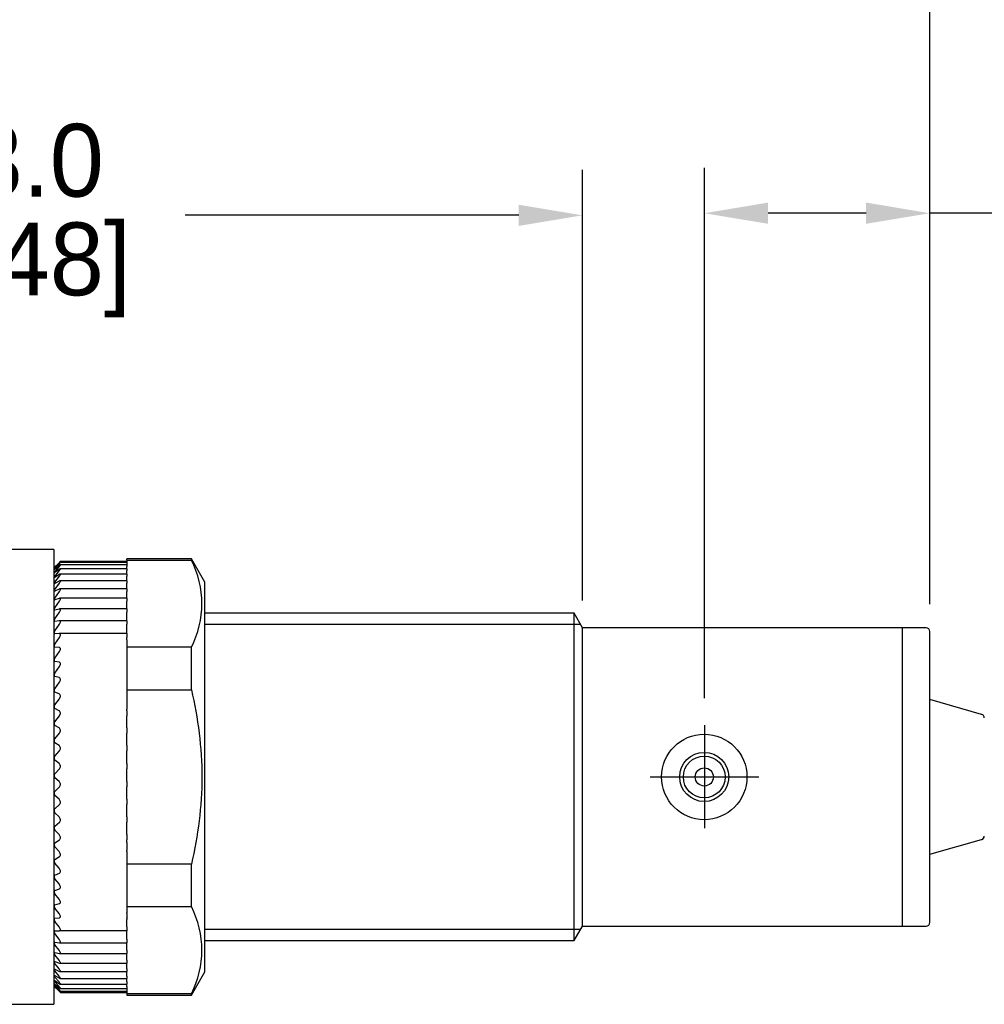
# Model space of a CAD drawing. Header units: inches. Extents: x 0 to 279, y 0 to 216.
# Tile 3 of 5: x 116 to 169, y 104 to 158. Entities that reach past the tile are written whole.
import ezdxf

# ---------------------------------------------------------------- set-up
doc = ezdxf.new("R2010")
doc.units = ezdxf.units.IN
doc.header["$LTSCALE"] = 10
doc.header["$MEASUREMENT"] = 0
doc.linetypes.add('CENTER', pattern=[2, 1.25, -0.25, 0.25, -0.25])
for name, color, linetype in [('4272B_LEGO', 7, 'Continuous'), ('6601-RXS-UK', 7, 'Continuous'), ('6712-CXP', 7, 'Continuous'), ('center', 40, 'CENTER'), ('DIM', 140, 'Continuous')]:
    doc.layers.add(name, color=color, linetype=linetype)
doc.dimstyles.get("Standard").update_dxf_attribs({"dimtxt": 4, "dimasz": 3.5, "dimexe": 2.5, "dimexo": 1.5, "dimgap": 1, "dimtad": 0, "dimtih": 1, "dimtoh": 1, "dimdec": 1, "dimzin": 0, "dimdsep": 46, "dimtxsty": 'Standard', "dimcen": 0, "dimadec": 0, "dimazin": 0, "dimtfac": 1, "dimtdec": 1, "dimtofl": 0, "dimtmove": 0, "dimatfit": 3, "dimfxl": 0, "dimtolj": 1, "dimtzin": 0, "dimarcsym": 0})

# ---------------------------------------------------------------- blocks, each defined once
blk = doc.blocks.new('*D2')
at = {"layer": 'Defpoints', "color": 0}
for p in [(165.848, 166.564), (83.71, 125.134), (165.848, 124.134)]:
    blk.add_point(p, dxfattribs=at)
at = {"layer": 'DIM', "color": 0, "lineweight": -2}
for p, q in [((83.71, 126.634), (83.71, 169.064)), ((165.848, 125.634), (165.848, 169.064)), ((87.21, 166.564), (114.612, 166.564)), ((162.348, 166.564), (137.945, 166.564))]:
    blk.add_line(p, q, dxfattribs=at)
at = {"layer": 'DIM', "color": 0}
for points in [[(87.21, 167.148), (87.21, 165.981), (83.71, 166.564)], [(162.348, 167.148), (162.348, 165.981), (165.848, 166.564)]]:
    blk.add_solid(points, dxfattribs=at)
at = {"layer": 'DIM', "color": 0, "insert": (126.279, 166.564), "char_height": 4, "attachment_point": 5}
blk.add_mtext('\\A1; 82.1\\P [3.23]', dxfattribs=at)
blk = doc.blocks.new('*D5')
at = {"layer": 'Defpoints', "color": 0}
for p in [(153.459, 147.126), (165.848, 124.134), (153.459, 118.974)]:
    blk.add_point(p, dxfattribs=at)
at = {"layer": 'DIM', "color": 0, "lineweight": -2}
for p, q in [((153.459, 120.474), (153.459, 149.626)), ((165.848, 125.634), (165.848, 149.626)), ((162.348, 147.126), (156.959, 147.126)), ((171.837, 147.126), (165.848, 147.126))]:
    blk.add_line(p, q, dxfattribs=at)
at = {"layer": 'DIM', "color": 0}
for points in [[(156.959, 147.71), (156.959, 146.543), (153.459, 147.126)], [(162.348, 147.71), (162.348, 146.543), (165.848, 147.126)]]:
    blk.add_solid(points, dxfattribs=at)
at = {"layer": 'DIM', "color": 0, "insert": (183.17, 147.126), "char_height": 4, "attachment_point": 5}
blk.add_mtext('\\A1; 12.4\\P [0.49]', dxfattribs=at)
blk = doc.blocks.new('*D6')
at = {"layer": 'Defpoints', "color": 0}
for p in [(146.748, 147.01), (83.71, 125.134), (146.748, 124.334)]:
    blk.add_point(p, dxfattribs=at)
at = {"layer": 'DIM', "color": 0, "lineweight": -2}
for p, q in [((83.71, 126.634), (83.71, 149.51)), ((146.748, 125.834), (146.748, 149.51)), ((87.21, 147.01), (105.562, 147.01)), ((143.248, 147.01), (124.895, 147.01))]:
    blk.add_line(p, q, dxfattribs=at)
at = {"layer": 'DIM', "color": 0}
for points in [[(87.21, 147.593), (87.21, 146.427), (83.71, 147.01)], [(143.248, 147.593), (143.248, 146.427), (146.748, 147.01)]]:
    blk.add_solid(points, dxfattribs=at)
at = {"layer": 'DIM', "color": 0, "char_height": 4, "attachment_point": 5}
for s, insert in [('\\A1;63.0', (115.229, 150.01)), ('\\A1;[2.48]', (115.229, 144.01))]:
    blk.add_mtext(s, dxfattribs=dict(at, insert=insert))

msp = doc.modelspace()

# ---------------------------------------------------------------- linework, layer by layer
for p, q in [((146.286, 107.134), (146.286, 125.134)), ((146.748, 124.334), (146.286, 125.134)), ((146.748, 107.934), (146.748, 124.334)), ((164.348, 124.334), (146.748, 124.334)), ((164.348, 107.934), (164.348, 124.334)), ((164.348, 107.934), (164.348, 124.334)), ((165.648, 124.334), (164.348, 124.334)), ((165.848, 108.134), (165.848, 124.134)), ((168.702, 119.575), (165.848, 120.384)), ((165.848, 111.884), (168.702, 112.693)), ((146.286, 107.134), (146.748, 107.934)), ((146.748, 107.934), (164.348, 107.934)), ((164.348, 107.934), (165.648, 107.934))]:
    msp.add_line(p, q)
for radius in [2.35, 1.35, 1.15, 0.5]:
    msp.add_circle((153.448, 116.134), radius)
for centre, start, end in [((165.648, 124.134), 0, 90), ((168.648, 119.383), 0, 74.1808), ((168.648, 112.885), 285.8192, 0), ((165.648, 108.134), 270, 0)]:
    msp.add_arc(centre, 0.2, start, end)
at = {"layer": '4272B_LEGO', "color": 7, "linetype": 'Continuous'}
for p, q in [((117.973, 127.914), (117.691, 127.634)), ((117.731, 127.661), (117.986, 127.923)), ((121.691, 127.928), (118.04, 127.928)), ((121.691, 127.982), (118.041, 127.982)), ((121.691, 128.058), (121.691, 128.134)), ((125.244, 128.134), (121.691, 128.134)), ((121.691, 128.058), (121.691, 127.794)), ((121.691, 128.058), (125.244, 128.058)), ((125.244, 128.134), (125.244, 128.058)), ((125.991, 126.842), (125.244, 128.134))]:
    msp.add_line(p, q, dxfattribs=at)
at = {"layer": '4272B_LEGO'}
for p, q in [((117.731, 127.574), (117.986, 127.858)), ((117.97, 127.87), (117.744, 127.661)), ((121.691, 127.794), (118.037, 127.794)), ((121.691, 127.794), (121.691, 127.71)), ((117.695, 127.622), (117.695, 127.618)), ((117.695, 127.53), (117.695, 127.52)), ((117.695, 127.358), (117.695, 127.342)), ((117.731, 127.407), (117.986, 127.71)), ((117.731, 127.161), (117.986, 127.481)), ((117.97, 127.747), (117.744, 127.556)), ((117.97, 127.542), (117.744, 127.371)), ((117.97, 127.257), (117.744, 127.107)), ((121.691, 127.285), (118.029, 127.285)), ((121.691, 127.579), (118.035, 127.579)), ((121.691, 127.579), (121.691, 127.71)), ((121.691, 127.579), (121.691, 127.481)), ((121.691, 127.285), (121.691, 127.481)), ((121.691, 127.285), (121.691, 127.172)), ((117.695, 127.107), (117.695, 127.086)), ((117.695, 126.779), (117.695, 126.752)), ((117.731, 126.838), (117.986, 127.172)), ((117.731, 126.44), (117.986, 126.786)), ((117.97, 126.894), (117.744, 126.766)), ((121.691, 126.914), (118.023, 126.914)), ((121.691, 126.914), (121.691, 127.172)), ((121.691, 126.914), (121.691, 126.786)), ((121.691, 126.47), (121.691, 126.786)), ((125.991, 105.427), (125.991, 126.842)), ((117.695, 126.377), (117.695, 126.345)), ((117.731, 125.969), (117.986, 126.325)), ((117.97, 126.456), (117.744, 126.35)), ((121.691, 126.47), (118.016, 126.47)), ((121.691, 126.47), (121.691, 126.325)), ((121.691, 125.969), (121.691, 126.325)), ((117.695, 125.903), (117.695, 125.865)), ((117.731, 125.43), (117.986, 125.793)), ((117.97, 125.946), (117.744, 125.863)), ((121.691, 125.954), (118.006, 125.954)), ((121.691, 125.954), (121.691, 125.969)), ((121.691, 125.954), (121.691, 125.793)), ((121.691, 125.43), (121.691, 125.793)), ((117.695, 125.36), (117.695, 125.318)), ((117.731, 124.825), (117.986, 125.193)), ((117.97, 125.366), (117.744, 125.308)), ((121.691, 125.37), (117.995, 125.37)), ((121.691, 125.37), (121.691, 125.43)), ((121.691, 125.37), (121.691, 125.193)), ((121.691, 124.825), (121.691, 125.193)), ((117.695, 124.753), (117.695, 124.706)), ((117.731, 124.159), (117.986, 124.53)), ((117.97, 124.722), (117.744, 124.688)), ((121.691, 124.723), (117.984, 124.723)), ((121.691, 124.723), (121.691, 124.825)), ((121.691, 124.723), (121.691, 124.53)), ((121.691, 124.159), (121.691, 124.53)), ((117.695, 124.085), (117.695, 124.034)), ((117.97, 124.018), (117.744, 124.008)), ((121.691, 124.018), (117.974, 124.018)), ((121.691, 124.018), (121.691, 124.159)), ((121.691, 124.018), (121.691, 123.807)), ((117.731, 123.437), (117.986, 123.807)), ((121.691, 123.67), (121.691, 123.807)), ((121.691, 123.67), (121.691, 123.263)), ((117.695, 123.361), (117.695, 123.306)), ((117.731, 122.663), (117.986, 123.031)), ((117.97, 123.258), (117.744, 123.273)), ((125.244, 123.263), (121.691, 123.263)), ((121.691, 123.263), (121.691, 120.93)), ((125.244, 120.93), (125.244, 123.263)), ((117.695, 122.587), (117.695, 122.529)), ((117.97, 122.448), (117.744, 122.488)), ((117.731, 121.844), (117.986, 122.206)), ((117.695, 121.767), (117.695, 121.706)), ((117.731, 120.985), (117.986, 121.339)), ((117.97, 121.594), (117.744, 121.659)), ((117.695, 120.908), (117.695, 120.844)), ((117.97, 120.702), (117.744, 120.79)), ((121.691, 120.93), (121.691, 119.859)), ((121.691, 120.93), (125.244, 120.93)), ((117.731, 120.092), (117.986, 120.435)), ((117.695, 120.016), (117.695, 119.949)), ((117.97, 119.777), (117.744, 119.889)), ((121.691, 119.777), (121.691, 119.859)), ((121.691, 119.777), (121.691, 119.502)), ((117.695, 119.096), (117.695, 119.028)), ((117.731, 119.171), (117.986, 119.502)), ((121.691, 119.171), (121.691, 119.502)), ((121.691, 118.962), (121.691, 119.171)), ((117.97, 118.828), (117.744, 118.962)), ((121.691, 118.828), (121.691, 118.962)), ((121.691, 118.828), (121.691, 118.544)), ((117.695, 118.155), (117.695, 118.086)), ((117.731, 118.229), (117.986, 118.544)), ((117.97, 117.859), (117.744, 118.015)), ((121.691, 118.229), (121.691, 118.544)), ((121.691, 118.015), (121.691, 118.229)), ((121.691, 117.859), (121.691, 118.015)), ((117.731, 117.272), (117.986, 117.57)), ((121.691, 117.859), (121.691, 117.57)), ((121.691, 117.272), (121.691, 117.57)), ((117.695, 117.201), (117.695, 117.131)), ((117.97, 116.878), (117.744, 117.054)), ((121.691, 117.054), (121.691, 117.272)), ((121.691, 116.878), (121.691, 117.054)), ((117.731, 116.307), (117.986, 116.585)), ((121.691, 116.878), (121.691, 116.585)), ((121.691, 116.307), (121.691, 116.585)), ((117.695, 116.238), (117.695, 116.168)), ((117.97, 115.892), (117.744, 116.087)), ((121.691, 116.087), (121.691, 116.307)), ((121.691, 115.892), (121.691, 116.087)), ((121.691, 115.892), (121.691, 115.598)), ((117.731, 115.341), (117.986, 115.598)), ((121.691, 115.341), (121.691, 115.598)), ((121.691, 115.121), (121.691, 115.341)), ((117.695, 115.275), (117.695, 115.205)), ((117.97, 114.907), (117.744, 115.121)), ((121.691, 114.907), (121.691, 115.121)), ((121.691, 114.907), (121.691, 114.614)), ((117.695, 114.318), (117.695, 114.249)), ((117.731, 114.38), (117.986, 114.614)), ((121.691, 114.38), (121.691, 114.614)), ((121.691, 114.161), (121.691, 114.38)), ((117.97, 113.932), (117.744, 114.161)), ((121.691, 113.932), (121.691, 114.161)), ((121.691, 113.932), (121.691, 113.64)), ((117.695, 113.374), (117.695, 113.306)), ((117.731, 113.432), (117.986, 113.64)), ((117.97, 112.971), (117.744, 113.216)), ((121.691, 113.432), (121.691, 113.64)), ((121.691, 113.216), (121.691, 113.432)), ((121.691, 112.971), (121.691, 113.216)), ((117.731, 112.503), (117.986, 112.685)), ((121.691, 112.971), (121.691, 112.685)), ((121.691, 112.529), (121.691, 112.685)), ((117.695, 112.449), (117.695, 112.383)), ((117.97, 112.033), (117.744, 112.291)), ((121.691, 112.529), (121.691, 112.103)), ((121.691, 112.033), (121.691, 112.103)), ((117.695, 111.55), (117.695, 111.486)), ((117.731, 111.599), (117.986, 111.753)), ((121.691, 112.033), (121.691, 111.787)), ((121.691, 111.787), (121.691, 111.338)), ((117.97, 111.124), (117.744, 111.393)), ((125.244, 111.338), (121.691, 111.338)), ((121.691, 111.338), (121.691, 109.006)), ((125.244, 109.006), (125.244, 111.338)), ((117.695, 110.684), (117.695, 110.622)), ((117.731, 110.727), (117.986, 110.852)), ((117.97, 110.25), (117.744, 110.528)), ((117.731, 109.893), (117.986, 109.989)), ((117.695, 109.855), (117.695, 109.796)), ((117.97, 109.417), (117.744, 109.702)), ((117.695, 109.07), (117.695, 109.015)), ((117.731, 109.102), (117.986, 109.168)), ((117.97, 108.631), (117.744, 108.922)), ((121.691, 109.006), (121.691, 108.669)), ((121.691, 109.006), (125.244, 109.006)), ((117.695, 108.335), (117.695, 108.284)), ((117.731, 108.361), (117.986, 108.396)), ((121.691, 108.631), (121.691, 108.669)), ((121.691, 108.631), (121.691, 108.396)), ((121.691, 108.362), (121.691, 108.396)), ((121.691, 108.362), (121.691, 108.29)), ((121.691, 108.192), (121.691, 108.29)), ((117.97, 107.898), (117.744, 108.192)), ((121.691, 107.898), (121.691, 108.192)), ((121.691, 107.898), (121.691, 107.679)), ((117.695, 107.655), (117.695, 107.608)), ((117.731, 107.675), (117.986, 107.679)), ((117.97, 107.222), (117.744, 107.518)), ((121.691, 107.679), (117.986, 107.679)), ((121.691, 107.675), (121.691, 107.679)), ((121.691, 107.518), (121.691, 107.675)), ((121.691, 107.222), (121.691, 107.518)), ((121.691, 107.222), (121.691, 107.02)), ((117.695, 107.034), (117.695, 106.991)), ((117.731, 107.048), (117.986, 107.021)), ((117.97, 106.609), (117.744, 106.904)), ((117.994, 107.02), (121.691, 107.02)), ((121.691, 106.904), (121.691, 107.02)), ((121.691, 106.609), (121.691, 106.904)), ((117.695, 106.477), (117.695, 106.439)), ((117.731, 106.484), (117.986, 106.426)), ((117.97, 106.063), (117.744, 106.355)), ((118.004, 106.424), (121.691, 106.424)), ((121.691, 106.609), (121.691, 106.424)), ((121.691, 106.355), (121.691, 106.424)), ((121.691, 106.063), (121.691, 106.355)), ((117.695, 105.988), (117.695, 105.955)), ((117.695, 105.57), (117.695, 105.542)), ((117.731, 105.989), (117.986, 105.9)), ((117.731, 105.564), (117.986, 105.446)), ((117.97, 105.588), (117.744, 105.875)), ((118.014, 105.894), (121.691, 105.894)), ((121.691, 106.063), (121.691, 105.894)), ((121.691, 105.875), (121.691, 105.894)), ((121.691, 105.588), (121.691, 105.875)), ((121.691, 105.588), (121.691, 105.435)), ((117.695, 105.226), (117.695, 105.204)), ((117.731, 105.214), (117.986, 105.066)), ((117.97, 105.186), (117.744, 105.466)), ((117.97, 104.861), (117.744, 105.133)), ((118.022, 105.435), (121.691, 105.435)), ((118.028, 105.05), (121.691, 105.05)), ((121.691, 105.186), (121.691, 105.435)), ((121.691, 105.186), (121.691, 105.05)), ((121.691, 104.861), (121.691, 105.05)), ((125.244, 104.134), (125.991, 105.427)), ((117.691, 104.634), (117.795, 104.531)), ((117.695, 104.958), (117.695, 104.942)), ((117.695, 104.769), (117.695, 104.758)), ((117.695, 104.66), (117.695, 104.655)), ((117.731, 104.94), (117.986, 104.765)), ((117.731, 104.745), (117.986, 104.543)), ((117.731, 104.629), (117.986, 104.402)), ((117.97, 104.616), (117.744, 104.876)), ((117.97, 104.451), (117.744, 104.699)), ((117.97, 104.368), (117.744, 104.602)), ((117.795, 104.531), (117.986, 104.343)), ((118.033, 104.741), (121.691, 104.741)), ((118.038, 104.51), (121.691, 104.51)), ((121.691, 104.861), (121.691, 104.741)), ((121.691, 104.616), (121.691, 104.741)), ((121.691, 104.616), (121.691, 104.51)), ((121.691, 104.51), (121.691, 104.21)), ((118.039, 104.36), (121.691, 104.36)), ((118.04, 104.291), (121.691, 104.291)), ((125.244, 104.21), (121.691, 104.21)), ((121.691, 104.21), (121.691, 104.134)), ((121.691, 104.134), (125.244, 104.134)), ((125.244, 104.134), (125.244, 104.21))]:
    msp.add_line(p, q, dxfattribs=at)
at = {"layer": '4272B_LEGO', "color": 7, "linetype": 'Continuous'}
msp.add_arc((120.553, 125.66), 5.268, 332.925, 27.075, dxfattribs=at)
at = {"layer": '4272B_LEGO'}
for centre, radius, start, end in [((118.396, 127.013), 0.929, 135.7216, 139.0185), ((117.195, 128.231), 0.791, 309.1565, 313.8881), ((118.073, 127.26), 0.464, 137.4705, 144.5753), ((117.565, 127.746), 0.26, 299.7737, 313.1832), ((118.001, 127.173), 0.358, 139.0716, 148.9447), ((117.974, 126.961), 0.315, 140.4902, 152.4115), ((117.962, 126.656), 0.295, 141.7109, 155.1896), ((117.957, 126.268), 0.283, 142.7303, 157.4369), ((117.953, 125.805), 0.276, 143.551, 159.2703), ((117.951, 125.271), 0.271, 144.1781, 160.776), ((117.948, 124.67), 0.266, 144.6166, 162.0189), ((117.944, 124.009), 0.261, 144.8699, 163.0476), ((117.939, 123.291), 0.254, 144.9393, 163.899), ((117.743, 123.325), 0.052, 201.3164, 270.4917), ((117.933, 122.521), 0.247, 144.8233, 164.6014), ((117.751, 122.547), 0.0597, 198.4145, 262.5214), ((117.924, 121.707), 0.237, 144.5167, 165.1762), ((117.761, 121.726), 0.0692, 196.4884, 255.3857), ((117.914, 120.852), 0.227, 144.0107, 165.6398), ((117.772, 120.865), 0.0803, 195.2217, 249.1411), ((117.903, 119.964), 0.215, 143.2921, 166.0044), ((117.785, 119.972), 0.0929, 194.3959, 243.7551), ((117.89, 119.048), 0.201, 142.3422, 166.2785), ((117.798, 119.053), 0.107, 193.8679, 239.1514), ((117.877, 118.112), 0.187, 141.1366, 166.4675), ((117.813, 118.115), 0.122, 193.5472, 235.239), ((117.862, 117.161), 0.172, 139.6436, 166.5737), ((117.828, 117.162), 0.137, 193.3779, 231.9276), ((117.843, 116.724), 0.199, 315.6762, 50.5873), ((117.847, 116.202), 0.156, 137.8227, 166.5956), ((117.844, 116.203), 0.153, 193.3263, 229.1354), ((117.841, 115.737), 0.201, 316.0704, 50.1602), ((117.831, 115.243), 0.14, 135.5914, 166.5592), ((117.86, 115.244), 0.17, 193.3728, 226.7916), ((117.816, 114.289), 0.125, 132.9828, 166.3564), ((117.875, 114.292), 0.186, 193.5071, 224.8367), ((117.801, 113.348), 0.11, 129.8247, 166.0608), ((117.891, 113.354), 0.201, 193.7254, 223.2214), ((117.787, 112.426), 0.0952, 126.0581, 165.6033), ((117.905, 112.435), 0.216, 194.0283, 221.9058), ((117.774, 111.529), 0.0819, 121.5793, 164.9217), ((117.918, 111.543), 0.231, 194.4202, 220.8577), ((117.762, 110.664), 0.0698, 116.2786, 163.914), ((117.93, 110.684), 0.243, 194.9092, 220.0518), ((117.751, 109.837), 0.0593, 110.0575, 162.4134), ((117.941, 109.864), 0.255, 195.5067, 219.468), ((117.742, 109.053), 0.0504, 102.8619, 160.1567), ((117.95, 109.089), 0.266, 196.2284, 219.0911), ((120.553, 106.608), 5.268, 332.925, 27.075), ((117.735, 108.318), 0.0433, 94.7392, 156.7487), ((117.958, 108.365), 0.275, 197.0948, 218.9097), ((117.728, 107.637), 0.038, 85.919, 151.6507), ((117.965, 107.696), 0.284, 198.1328, 218.9153), ((117.971, 107.088), 0.292, 199.377, 219.1018), ((117.976, 106.546), 0.301, 200.8729, 219.464), ((117.983, 106.075), 0.312, 202.6802, 219.9967), ((117.993, 105.68), 0.328, 204.8778, 220.6923), ((118.009, 105.368), 0.355, 207.5709, 221.5378), ((118.042, 105.15), 0.405, 210.9005, 222.5103), ((117.61, 104.606), 0.184, 48.8874, 62.5598), ((118.12, 105.057), 0.52, 215.0549, 223.5702), ((117.382, 104.254), 0.512, 47.0445, 52.3546), ((118.419, 105.269), 0.95, 220.2827, 224.6537)]:
    msp.add_arc(centre, radius, start, end, dxfattribs=at)
at = {"layer": '4272B_LEGO', "color": 7, "linetype": 'Continuous'}
for points in [[(117.986, 127.923), (118.003, 127.941), (118.018, 127.956), (118.039, 127.978), (118.044, 127.983), (118.04, 127.98), (118.031, 127.971), (118.005, 127.945), (117.988, 127.929), (117.97, 127.911)], [(117.986, 127.858), (118.003, 127.877), (118.018, 127.894), (118.039, 127.919), (118.044, 127.928), (118.04, 127.929), (118.031, 127.923), (118.005, 127.902), (117.988, 127.887), (117.97, 127.87)]]:
    msp.add_open_spline(points, degree=3, knots=[0, 0, 0, 0, 0.25, 0.25, 0.5, 0.5, 0.75, 0.75, 1, 1, 1, 1], dxfattribs=at)
at = {"layer": '4272B_LEGO'}
for points, knots in [([(117.986, 127.71), (118.003, 127.73), (118.018, 127.749), (118.039, 127.779), (118.044, 127.789), (118.04, 127.796), (118.031, 127.792), (118.005, 127.775), (117.988, 127.762), (117.97, 127.747)], [0, 0, 0, 0, 0.25, 0.25, 0.5, 0.5, 0.75, 0.75, 1, 1, 1, 1]), ([(117.986, 127.481), (118.003, 127.502), (118.018, 127.523), (118.039, 127.556), (118.044, 127.569), (118.04, 127.581), (118.031, 127.58), (118.005, 127.567), (117.988, 127.556), (117.97, 127.542)], [0, 0, 0, 0, 0.25, 0.25, 0.5, 0.5, 0.75, 0.75, 1, 1, 1, 1]), ([(117.986, 127.172), (118.003, 127.195), (118.018, 127.216), (118.039, 127.254), (118.044, 127.269), (118.04, 127.286), (118.031, 127.287), (118.005, 127.279), (117.988, 127.269), (117.97, 127.257)], [0, 0, 0, 0, 0.25, 0.25, 0.5, 0.5, 0.75, 0.75, 1, 1, 1, 1]), ([(117.986, 126.786), (118.003, 126.809), (118.018, 126.832), (118.039, 126.873), (118.044, 126.89), (118.04, 126.912), (118.031, 126.916), (118.005, 126.912), (117.988, 126.905), (117.97, 126.894)], [0, 0, 0, 0, 0.25, 0.25, 0.5, 0.5, 0.75, 0.75, 1, 1, 1, 1]), ([(117.986, 126.325), (118.003, 126.349), (118.018, 126.373), (118.039, 126.417), (118.044, 126.437), (118.04, 126.463), (118.031, 126.469), (118.005, 126.47), (117.988, 126.465), (117.97, 126.456)], [0, 0, 0, 0, 0.25, 0.25, 0.5, 0.5, 0.75, 0.75, 1, 1, 1, 1]), ([(117.986, 125.793), (118.003, 125.817), (118.018, 125.842), (118.039, 125.889), (118.044, 125.911), (118.04, 125.941), (118.031, 125.95), (118.005, 125.955), (117.988, 125.952), (117.97, 125.946)], [0, 0, 0, 0, 0.25, 0.25, 0.5, 0.5, 0.75, 0.75, 1, 1, 1, 1]), ([(117.986, 125.193), (118.003, 125.218), (118.018, 125.244), (118.039, 125.293), (118.044, 125.316), (118.04, 125.351), (118.031, 125.362), (118.005, 125.372), (117.988, 125.371), (117.97, 125.366)], [0, 0, 0, 0, 0.25, 0.25, 0.5, 0.5, 0.75, 0.75, 1, 1, 1, 1]), ([(117.986, 124.53), (118.003, 124.554), (118.018, 124.581), (118.039, 124.632), (118.044, 124.657), (118.04, 124.696), (118.031, 124.709), (118.005, 124.723), (117.988, 124.725), (117.97, 124.722)], [0, 0, 0, 0, 0.25, 0.25, 0.5, 0.5, 0.75, 0.75, 1, 1, 1, 1]), ([(117.986, 123.807), (118.003, 123.832), (118.018, 123.859), (118.039, 123.912), (118.044, 123.938), (118.04, 123.981), (118.031, 123.996), (118.005, 124.015), (117.988, 124.018), (117.97, 124.018)], [0, 0, 0, 0, 0.25, 0.25, 0.5, 0.5, 0.75, 0.75, 1, 1, 1, 1]), ([(117.986, 123.031), (118.003, 123.056), (118.018, 123.082), (118.039, 123.137), (118.044, 123.164), (118.04, 123.211), (118.031, 123.228), (118.005, 123.251), (117.988, 123.257), (117.97, 123.258)], [0, 0, 0, 0, 0.25, 0.25, 0.5, 0.5, 0.75, 0.75, 1, 1, 1, 1]), ([(117.986, 122.206), (118.003, 122.231), (118.018, 122.257), (118.039, 122.313), (118.044, 122.342), (118.04, 122.391), (118.031, 122.41), (118.005, 122.437), (117.988, 122.445), (117.97, 122.448)], [0, 0, 0, 0, 0.25, 0.25, 0.5, 0.5, 0.75, 0.75, 1, 1, 1, 1]), ([(117.986, 121.339), (118.003, 121.363), (118.018, 121.389), (118.039, 121.446), (118.044, 121.475), (118.04, 121.527), (118.031, 121.549), (118.005, 121.579), (117.988, 121.589), (117.97, 121.594)], [0, 0, 0, 0, 0.25, 0.25, 0.5, 0.5, 0.75, 0.75, 1, 1, 1, 1]), ([(125.244, 120.93), (125.605, 119.366), (125.822, 117.74), (125.821, 114.518), (125.61, 112.921), (125.244, 111.338)], [0, 0, 0, 0, 0.5, 0.5, 1, 1, 1, 1]), ([(117.986, 120.435), (118.003, 120.458), (118.018, 120.485), (118.039, 120.541), (118.044, 120.571), (118.04, 120.626), (118.031, 120.649), (118.005, 120.683), (117.988, 120.695), (117.97, 120.702)], [0, 0, 0, 0, 0.25, 0.25, 0.5, 0.5, 0.75, 0.75, 1, 1, 1, 1]), ([(117.986, 119.502), (118.003, 119.524), (118.018, 119.549), (118.039, 119.606), (118.044, 119.636), (118.04, 119.693), (118.031, 119.717), (118.005, 119.755), (117.988, 119.768), (117.97, 119.777)], [0, 0, 0, 0, 0.25, 0.25, 0.5, 0.5, 0.75, 0.75, 1, 1, 1, 1]), ([(117.986, 118.544), (118.003, 118.565), (118.018, 118.59), (118.039, 118.646), (118.044, 118.677), (118.04, 118.735), (118.031, 118.761), (118.005, 118.802), (117.988, 118.817), (117.97, 118.828)], [0, 0, 0, 0, 0.25, 0.25, 0.5, 0.5, 0.75, 0.75, 1, 1, 1, 1]), ([(117.986, 117.57), (118.003, 117.59), (118.018, 117.614), (118.039, 117.668), (118.044, 117.699), (118.04, 117.759), (118.031, 117.786), (118.005, 117.83), (117.988, 117.846), (117.97, 117.859)], [0, 0, 0, 0, 0.25, 0.25, 0.5, 0.5, 0.75, 0.75, 1, 1, 1, 1]), ([(117.986, 114.614), (118.003, 114.629), (118.018, 114.65), (118.039, 114.699), (118.044, 114.729), (118.04, 114.789), (118.031, 114.819), (118.005, 114.869), (117.988, 114.89), (117.97, 114.907)], [0, 0, 0, 0, 0.25, 0.25, 0.5, 0.5, 0.75, 0.75, 1, 1, 1, 1]), ([(117.986, 113.64), (118.003, 113.654), (118.018, 113.673), (118.039, 113.72), (118.044, 113.749), (118.04, 113.809), (118.031, 113.839), (118.005, 113.891), (117.988, 113.913), (117.97, 113.932)], [0, 0, 0, 0, 0.25, 0.25, 0.5, 0.5, 0.75, 0.75, 1, 1, 1, 1]), ([(117.986, 112.685), (118.003, 112.697), (118.018, 112.714), (118.039, 112.759), (118.044, 112.786), (118.04, 112.845), (118.031, 112.875), (118.005, 112.929), (117.988, 112.952), (117.97, 112.971)], [0, 0, 0, 0, 0.25, 0.25, 0.5, 0.5, 0.75, 0.75, 1, 1, 1, 1]), ([(117.986, 111.753), (118.003, 111.764), (118.018, 111.779), (118.039, 111.82), (118.044, 111.847), (118.04, 111.905), (118.031, 111.934), (118.005, 111.989), (117.988, 112.012), (117.97, 112.033)], [0, 0, 0, 0, 0.25, 0.25, 0.5, 0.5, 0.75, 0.75, 1, 1, 1, 1]), ([(117.986, 110.852), (118.003, 110.861), (118.018, 110.874), (118.039, 110.912), (118.044, 110.937), (118.04, 110.994), (118.031, 111.023), (118.005, 111.078), (117.988, 111.102), (117.97, 111.124)], [0, 0, 0, 0, 0.25, 0.25, 0.5, 0.5, 0.75, 0.75, 1, 1, 1, 1]), ([(117.986, 109.989), (118.003, 109.995), (118.018, 110.006), (118.039, 110.041), (118.044, 110.064), (118.04, 110.119), (118.031, 110.148), (118.005, 110.202), (117.988, 110.227), (117.97, 110.25)], [0, 0, 0, 0, 0.25, 0.25, 0.5, 0.5, 0.75, 0.75, 1, 1, 1, 1]), ([(117.986, 109.168), (118.003, 109.172), (118.018, 109.182), (118.039, 109.212), (118.044, 109.234), (118.04, 109.286), (118.031, 109.314), (118.005, 109.368), (117.988, 109.393), (117.97, 109.417)], [0, 0, 0, 0, 0.25, 0.25, 0.5, 0.5, 0.75, 0.75, 1, 1, 1, 1]), ([(117.986, 108.396), (118.003, 108.399), (118.018, 108.406), (118.039, 108.432), (118.044, 108.452), (118.04, 108.501), (118.031, 108.528), (118.005, 108.582), (117.988, 108.607), (117.97, 108.631)], [0, 0, 0, 0, 0.25, 0.25, 0.5, 0.5, 0.75, 0.75, 1, 1, 1, 1]), ([(117.986, 107.679), (118.003, 107.679), (118.018, 107.684), (118.039, 107.706), (118.044, 107.724), (118.04, 107.77), (118.031, 107.796), (118.005, 107.848), (117.988, 107.874), (117.97, 107.898)], [0, 0, 0, 0, 0.25, 0.25, 0.5, 0.5, 0.75, 0.75, 1, 1, 1, 1]), ([(117.986, 107.021), (118.003, 107.019), (118.018, 107.021), (118.039, 107.039), (118.044, 107.055), (118.04, 107.097), (118.031, 107.122), (118.005, 107.173), (117.988, 107.198), (117.97, 107.222)], [0, 0, 0, 0, 0.25, 0.25, 0.5, 0.5, 0.75, 0.75, 1, 1, 1, 1]), ([(117.695, 107.034), (117.698, 107.041), (117.704, 107.045), (117.712, 107.047), (117.717, 107.048), (117.724, 107.048), (117.731, 107.048)], [0, 0, 0, 0, 0.565327, 0.565327, 0.565327, 1, 1, 1, 1]), ([(117.695, 106.477), (117.698, 106.482), (117.704, 106.485), (117.712, 106.486), (117.717, 106.487), (117.724, 106.486), (117.731, 106.484)], [0, 0, 0, 0, 0.56533, 0.56533, 0.56533, 1, 1, 1, 1]), ([(117.986, 106.426), (118.003, 106.422), (118.018, 106.423), (118.039, 106.436), (118.044, 106.45), (118.04, 106.488), (118.031, 106.512), (118.005, 106.561), (117.988, 106.585), (117.97, 106.609)], [0, 0, 0, 0, 0.25, 0.25, 0.5, 0.5, 0.75, 0.75, 1, 1, 1, 1]), ([(117.695, 105.988), (117.698, 105.992), (117.704, 105.993), (117.712, 105.993), (117.717, 105.993), (117.724, 105.991), (117.731, 105.989)], [0, 0, 0, 0, 0.565336, 0.565336, 0.565336, 1, 1, 1, 1]), ([(117.695, 105.57), (117.698, 105.573), (117.704, 105.573), (117.712, 105.571), (117.717, 105.57), (117.724, 105.567), (117.731, 105.564)], [0, 0, 0, 0, 0.565345, 0.565345, 0.565345, 1, 1, 1, 1]), ([(117.986, 105.9), (118.003, 105.894), (118.018, 105.892), (118.039, 105.901), (118.044, 105.912), (118.04, 105.946), (118.031, 105.968), (118.005, 106.015), (117.988, 106.039), (117.97, 106.063)], [0, 0, 0, 0, 0.25, 0.25, 0.5, 0.5, 0.75, 0.75, 1, 1, 1, 1]), ([(117.986, 105.446), (118.003, 105.438), (118.018, 105.434), (118.039, 105.438), (118.044, 105.446), (118.04, 105.476), (118.031, 105.497), (118.005, 105.541), (117.988, 105.564), (117.97, 105.588)], [0, 0, 0, 0, 0.25, 0.25, 0.5, 0.5, 0.75, 0.75, 1, 1, 1, 1]), ([(117.695, 105.226), (117.698, 105.227), (117.704, 105.226), (117.712, 105.223), (117.717, 105.221), (117.724, 105.218), (117.731, 105.214)], [0, 0, 0, 0, 0.565357, 0.565357, 0.565357, 1, 1, 1, 1]), ([(117.986, 105.066), (118.003, 105.056), (118.018, 105.05), (118.039, 105.05), (118.044, 105.056), (118.04, 105.081), (118.031, 105.099), (118.005, 105.141), (117.988, 105.163), (117.97, 105.186)], [0, 0, 0, 0, 0.25, 0.25, 0.5, 0.5, 0.75, 0.75, 1, 1, 1, 1]), ([(117.695, 104.958), (117.698, 104.958), (117.704, 104.956), (117.712, 104.952), (117.717, 104.949), (117.724, 104.945), (117.731, 104.94)], [0, 0, 0, 0, 0.565372, 0.565372, 0.565372, 1, 1, 1, 1]), ([(117.986, 104.765), (118.003, 104.753), (118.018, 104.744), (118.039, 104.739), (118.044, 104.742), (118.04, 104.763), (118.031, 104.78), (118.005, 104.818), (117.988, 104.839), (117.97, 104.861)], [0, 0, 0, 0, 0.25, 0.25, 0.5, 0.5, 0.75, 0.75, 1, 1, 1, 1]), ([(117.986, 104.543), (118.003, 104.529), (118.018, 104.518), (118.039, 104.508), (118.044, 104.509), (118.04, 104.525), (118.031, 104.539), (118.005, 104.575), (117.988, 104.595), (117.97, 104.616)], [0, 0, 0, 0, 0.25, 0.25, 0.5, 0.5, 0.75, 0.75, 1, 1, 1, 1]), ([(117.986, 104.402), (118.003, 104.387), (118.018, 104.374), (118.039, 104.359), (118.044, 104.358), (118.04, 104.369), (118.031, 104.381), (118.005, 104.412), (117.988, 104.431), (117.97, 104.451)], [0, 0, 0, 0, 0.25, 0.25, 0.5, 0.5, 0.75, 0.75, 1, 1, 1, 1]), ([(117.986, 104.343), (118.003, 104.327), (118.018, 104.312), (118.039, 104.293), (118.044, 104.289), (118.04, 104.294), (118.031, 104.304), (118.005, 104.332), (117.988, 104.349), (117.97, 104.368)], [0, 0, 0, 0, 0.25, 0.25, 0.5, 0.5, 0.75, 0.75, 1, 1, 1, 1])]:
    msp.add_open_spline(points, degree=3, knots=knots, dxfattribs=at)
for points in [[(117.744, 127.371), (117.722, 127.354), (117.703, 127.342), (117.695, 127.342)], [(117.744, 127.107), (117.722, 127.092), (117.703, 127.083), (117.695, 127.086)], [(117.744, 126.766), (117.722, 126.753), (117.703, 126.747), (117.695, 126.752)], [(117.744, 126.35), (117.722, 126.34), (117.703, 126.336), (117.695, 126.345)], [(117.744, 125.863), (117.722, 125.855), (117.703, 125.854), (117.695, 125.865)], [(117.744, 125.308), (117.722, 125.302), (117.703, 125.304), (117.695, 125.318)], [(117.744, 124.688), (117.722, 124.685), (117.703, 124.689), (117.695, 124.706)], [(117.744, 124.008), (117.722, 124.007), (117.703, 124.014), (117.695, 124.034)]]:
    msp.add_open_spline(points, degree=3, dxfattribs=at)
at = {"layer": '6601-RXS-UK', "color": 7, "linetype": 'Continuous'}
for q in [(114.691, 128.634), (117.691, 103.634)]:
    msp.add_line((117.691, 128.634), q, dxfattribs=at)
at = {"layer": '6601-RXS-UK'}
msp.add_line((114.691, 103.634), (117.691, 103.634), dxfattribs=at)
at = {"layer": '6712-CXP'}
for p, q in [((146.286, 125.134), (125.991, 125.134)), ((146.64, 124.521), (125.991, 124.521)), ((146.64, 107.748), (125.991, 107.748)), ((125.991, 107.134), (146.286, 107.134))]:
    msp.add_line(p, q, dxfattribs=at)
at = {"layer": 'center', "ltscale": 0.5}
for p, q in [((153.459, 118.974), (153.459, 113.327)), ((150.471, 116.134), (156.448, 116.134))]:
    msp.add_line(p, q, dxfattribs=at)

# ---------------------------------------------------------------- dimensions: what is measured, and where the dimension line sits
at = {"layer": 'DIM'}
for base, p1, p2, override, picture, middle in [((165.848, 166.564), (83.71, 125.134), (165.848, 124.134), {"dimpost": '\\X'}, '*D2', (126.279, 166.564)), ((153.459, 147.126), (165.848, 124.134), (153.459, 118.974), {"dimpost": '\\X', "dimtmove": 1}, '*D5', (183.17, 151.768))]:
    dim = msp.add_linear_dim(base=base, p1=p1, p2=p2, angle=180, text=' <>', dimstyle='Standard', override=override, dxfattribs=at)
    dim.commit()
    dim.dimension.update_dxf_attribs({"geometry": picture, "text_midpoint": middle, "dimtype": 160})
dim = msp.add_linear_dim(base=(146.748, 147.01), p1=(83.71, 125.134), p2=(146.748, 124.334), angle=180, dimstyle='Standard', override={"dimpost": '\\X'}, dxfattribs=at)
dim.commit()
dim.dimension.update_dxf_attribs({"geometry": '*D6', "text_midpoint": (115.229, 147.01)})

doc.saveas('drawing.dxf')
